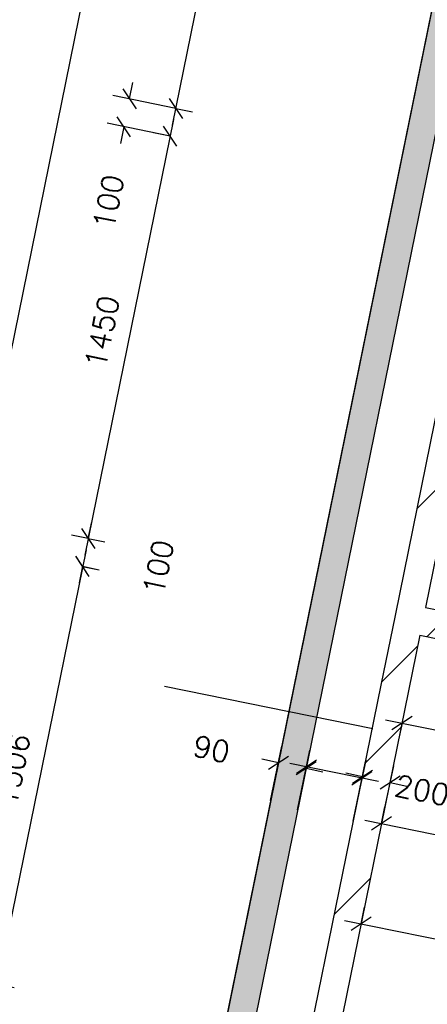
# Model space of a CAD drawing. Extents: x -29284 to 2055880, y -64816 to 121103.
# Tile 70 of 123: x 23083 to 24522, y 67707 to 71183. Entities that reach past the tile are written whole.
import ezdxf

# ---------------------------------------------------------------- set-up
doc = ezdxf.new("R2010")
doc.units = 0
doc.header["$LTSCALE"] = 50
doc.header["$MEASUREMENT"] = 0
doc.header["$PDMODE"] = 3
doc.header["$PDSIZE"] = 0.1
doc.linetypes.add('DASHDOT', pattern=[1, 0.5, -0.25, 0, -0.25])
doc.layers.get('0').update_dxf_attribs({"linetype": 'CONTINUOUS'})
doc.layers.get('DEFPOINTS').update_dxf_attribs({"linetype": 'CONTINUOUS'})
for name, color, linetype in [('_BRANDCOMPART', 6, 'DASHDOT'), ('A--A21--_F123-', 9, 'CONTINUOUS'), ('A--A22--_F123-', 9, 'CONTINUOUS'), ('A--L21--', 3, 'CONTINUOUS'), ('A--L21--_F-2--', 7, 'CONTINUOUS'), ('A--L22--', 3, 'CONTINUOUS'), ('A--L22--_F-2--', 7, 'CONTINUOUS'), ('A--M$1A-_F123-', 1, 'CONTINUOUS')]:
    doc.layers.add(name, color=color, linetype=linetype)
doc.layers.add('bruto vloeroppervlak', color=3, linetype='CONTINUOUS', plot=False)
doc.styles.add('ALFA-0_25', font='ROMANS')
doc.dimstyles.new('STANDARD$0', dxfattribs={"dimscale": 30, "dimtxt": 2.5, "dimasz": 2, "dimexe": 2, "dimexo": 0, "dimgap": 2, "dimtad": 1, "dimdec": 0, "dimzin": 0, "dimdsep": 46, "dimtxsty": 'ALFA-0_25', "dimblk1": 'OBLIQUE', "dimblk2": 'OBLIQUE', "dimsah": 1, "dimcen": -3, "dimdle": 2, "dimclrd": 1, "dimclre": 1, "dimclrt": 2, "dimadec": 0, "dimazin": 0, "dimtfac": 0.666667, "dimtofl": 0, "dimtmove": 2, "dimatfit": 3, "dimldrblk": 'OBLIQUE', "dimfxl": 1, "dimtvp": 0.833333, "dimtolj": 1, "dimtzin": 0, "dimarcsym": 0})
pattern_1 = [(45, (-24457.36, -69069.43), (-212.132, 212.132), [])]

# ---------------------------------------------------------------- blocks, each defined once
blk = doc.blocks.new('*U1442')
at = {"layer": 'A--A21--_F123-', "color": 2}
for points in [[(-3905.2, -19171.4), (-3964.2, -19210.5), (0, 0), (-49, 10)], [(0, 0), (49, -10), (-3905.2, -19171.4), (-3846.3, -19132.3)]]:
    blk.add_solid(points, dxfattribs=at)
at = {"layer": 'A--L21--_F-2--', "color": 3, "linetype": 'Continuous'}
for points in [[(0, 0), (-49, 10), (-3964.2, -19210.5), (-3964.2, -19210.5)], [(0, 0), (49, -10), (-3846.3, -19132.3), (-3846.3, -19132.3)]]:
    blk.add_lwpolyline(points, dxfattribs=at)
blk = doc.blocks.new('*U1414')
at = {"layer": 'A--A22--_F123-', "linetype": 'Continuous'}
h = blk.add_hatch(dxfattribs=at)
h.set_pattern_fill('ALFALINE', color=256, scale=300, style=0)
h.set_pattern_definition(pattern_1)
h.paths.add_polyline_path([(0, 0), (39, -59), (-1.1, -255.9), (-50.1, -245.9), (-99.1, -236), (-49, 10)])
at = {"layer": 'A--L22--_F-2--', "color": 3, "linetype": 'Continuous'}
for points in [[(-49, 10), (-49, 10), (-99.1, -236), (-99.1, -236)], [(39, -59), (39, -59), (-1.1, -255.9), (-1.1, -255.9)]]:
    blk.add_lwpolyline(points, dxfattribs=at)
blk = doc.blocks.new('*U1407')
at = {"layer": 'A--A22--_F123-', "linetype": 'Continuous'}
h = blk.add_hatch(dxfattribs=at)
h.set_pattern_fill('ALFALINE', color=256, scale=300, style=0)
h.set_pattern_definition(pattern_1)
h.paths.add_polyline_path([(0, 0), (59, 39), (1051.9, -163.3), (1090.9, -222.2), (1080.9, -271.2), (39, -59)])
at = {"layer": 'A--L22--_F-2--', "color": 3, "linetype": 'Continuous'}
for points in [[(59, 39), (59, 39), (1051.9, -163.3), (1051.9, -163.3)], [(39, -59), (39, -59), (1080.9, -271.2), (1080.9, -271.2)]]:
    blk.add_lwpolyline(points, dxfattribs=at)
blk = doc.blocks.new('_OBLIQUE')
at = {"color": 0, "linetype": 'ByBlock'}
blk.add_line((-0.5, -0.5), (0.5, 0.5), dxfattribs=at)
blk = doc.blocks.new('*D93')
at = {"layer": 'A--M$1A-_F123-', "color": 1, "lineweight": -2, "transparency": 16777216}
for p, q in [((24064.4, 68392.9), (24107.5, 68604.4)), ((24350.3, 68493.7), (24036.7, 68557.5)), ((24260.4, 68352.9), (24303.5, 68564.4))]:
    blk.add_line(p, q, dxfattribs=at)
at = {"layer": 'DEFPOINTS', "color": 0, "transparency": 16777216}
for p in [(24095.5, 68545.6), (24064.4, 68392.9), (24260.4, 68352.9)]:
    blk.add_point(p, dxfattribs=at)
at = {"layer": 'A--M$1A-_F123-', "color": 1, "lineweight": -2, "transparency": 16777216, "xscale": 60, "yscale": 60, "zscale": 60}
for p, rotation in [((24095.5, 68545.6), 168.4862903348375), ((24291.5, 68505.6), 348.4862903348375)]:
    blk.add_blockref('_OBLIQUE', p, dxfattribs=dict(at, rotation=rotation))
at = {"layer": 'A--M$1A-_F123-', "color": 2, "transparency": 16777216, "insert": (24503.6, 68462.4), "char_height": 75, "attachment_point": 5, "rotation": 348.4863, "style": 'ALFA-0_25'}
blk.add_mtext('\\A1;200', dxfattribs=at)
blk = doc.blocks.new('*D94')
at = {"layer": 'A--M$1A-_F123-', "color": 1, "lineweight": -2, "transparency": 16777216}
for p, q in [((23969.1, 68426.2), (24008.4, 68618.7)), ((24067.1, 68406.2), (24106.4, 68598.7)), ((23996.4, 68559.9), (23937.6, 68571.9)), ((24094.4, 68540), (24153.2, 68528))]:
    blk.add_line(p, q, dxfattribs=at)
at = {"layer": 'DEFPOINTS', "color": 0, "transparency": 16777216}
for p in [(23996.4, 68559.9), (23969.1, 68426.2), (24067.1, 68406.2)]:
    blk.add_point(p, dxfattribs=at)
at = {"layer": 'A--M$1A-_F123-', "color": 1, "lineweight": -2, "transparency": 16777216, "xscale": 60, "yscale": 60, "zscale": 60}
for p, rotation in [((23996.4, 68559.9), 348.4862903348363), ((24094.4, 68540), 168.4862903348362)]:
    blk.add_blockref('_OBLIQUE', p, dxfattribs=dict(at, rotation=rotation))
at = {"layer": 'A--M$1A-_F123-', "color": 2, "transparency": 16777216, "insert": (23760.5, 68608), "char_height": 75, "attachment_point": 5, "rotation": 348.4863, "style": 'ALFA-0_25'}
blk.add_mtext('\\A1;90', dxfattribs=at)
blk = doc.blocks.new('*D95')
at = {"layer": 'A--M$1A-_F123-', "color": 1, "lineweight": -2, "transparency": 16777216}
for p, q in [((24263, 68365.6), (24305.9, 68568.9)), ((24293.5, 68510.2), (24234.8, 68522.6)), ((24360.8, 68344.9), (24403.8, 68548.3)), ((24391.4, 68489.6), (24450.1, 68477.1))]:
    blk.add_line(p, q, dxfattribs=at)
at = {"layer": 'DEFPOINTS', "color": 0, "transparency": 16777216}
for p in [(24391.4, 68489.6), (24263, 68365.6), (24360.8, 68344.9)]:
    blk.add_point(p, dxfattribs=at)
at = {"layer": 'A--M$1A-_F123-', "color": 1, "lineweight": -2, "transparency": 16777216, "xscale": 60, "yscale": 60, "zscale": 60}
for p, rotation in [((24293.5, 68510.2), 348.0659097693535), ((24391.4, 68489.6), 168.0659097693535)]:
    blk.add_blockref('_OBLIQUE', p, dxfattribs=dict(at, rotation=rotation))
at = {"layer": 'A--M$1A-_F123-', "color": 2, "transparency": 16777216, "insert": (24674.5, 68429.7), "char_height": 75, "attachment_point": 5, "rotation": 348.0659, "style": 'ALFA-0_25'}
blk.add_mtext('\\A1;100', dxfattribs=at)
blk = doc.blocks.new('*D162')
at = {"layer": 'A--M$1A-_F123-', "color": 1, "lineweight": -2, "transparency": 16777216}
for p, q in [((24374.2, 68711.3), (25484.7, 68485.1)), ((24433, 68699.3), (24421, 68640.6)), ((25425.9, 68497.1), (25414, 68438.3))]:
    blk.add_line(p, q, dxfattribs=at)
at = {"layer": 'DEFPOINTS', "color": 0, "transparency": 16777216}
for p in [(24433, 68699.3), (25425.9, 68497.1), (25425.9, 68497.1)]:
    blk.add_point(p, dxfattribs=at)
at = {"layer": 'A--M$1A-_F123-', "color": 1, "lineweight": -2, "transparency": 16777216, "xscale": 60, "yscale": 60, "zscale": 60}
for p, rotation in [((24433, 68699.3), 168.4862903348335), ((25425.9, 68497.1), 348.4862903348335)]:
    blk.add_blockref('_OBLIQUE', p, dxfattribs=dict(at, rotation=rotation))
at = {"layer": 'A--M$1A-_F123-', "color": 2, "transparency": 16777216, "insert": (24948.9, 68693.8), "char_height": 75, "attachment_point": 5, "rotation": 348.4863, "style": 'ALFA-0_25'}
blk.add_mtext('\\A1;1013', dxfattribs=at)
blk = doc.blocks.new('*D173')
at = {"layer": 'A--M$1A-_F123-', "color": 1, "lineweight": -2, "transparency": 16777216}
for p, q in [((24288.6, 67990.6), (24300.6, 68049.4)), ((24229.8, 68002.6), (27875, 67260.1)), ((27816.2, 67272), (27828.2, 67330.8))]:
    blk.add_line(p, q, dxfattribs=at)
at = {"layer": 'DEFPOINTS', "color": 0, "transparency": 16777216}
for p in [(24288.6, 67990.6), (27816.2, 67272), (27816.2, 67272)]:
    blk.add_point(p, dxfattribs=at)
at = {"layer": 'A--M$1A-_F123-', "color": 1, "lineweight": -2, "transparency": 16777216, "xscale": 60, "yscale": 60, "zscale": 60}
for p, rotation in [((24288.6, 67990.6), 168.4862903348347), ((27816.2, 67272), 348.4862903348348)]:
    blk.add_blockref('_OBLIQUE', p, dxfattribs=dict(at, rotation=rotation))
at = {"layer": 'A--M$1A-_F123-', "color": 2, "transparency": 16777216, "insert": (26071.9, 67726.9), "char_height": 75, "attachment_point": 5, "rotation": 348.4863, "style": 'ALFA-0_25'}
blk.add_mtext('\\A1;3600', dxfattribs=at)
blk = doc.blocks.new('*U1284')
at = {"layer": 'A--A22--_F123-', "linetype": 'Continuous'}
h = blk.add_hatch(dxfattribs=at)
h.set_pattern_fill('ALFALINE', color=256, scale=300, style=0)
h.set_pattern_definition([(45, (-24407.26, -68823.48), (-212.132, 212.132), [])])
h.paths.add_polyline_path([(0, 0), (49, -10), (-211.4, -1288.2), (-270.4, -1327.3), (-319.4, -1317.3), (-49, 10)])
at = {"layer": 'A--L22--_F-2--', "color": 3, "linetype": 'Continuous'}
for points in [[(-49, 10), (-49, 10), (-319.4, -1317.3), (-319.4, -1317.3)], [(49, -10), (49, -10), (-211.4, -1288.2), (-211.4, -1288.2)]]:
    blk.add_lwpolyline(points, dxfattribs=at)
blk = doc.blocks.new('*D313')
at = {"layer": 'A--M$1A-_F123-', "color": 1, "linetype": 'Continuous', "lineweight": -2, "transparency": 16777216}
for p, q in [((23626.4, 70830.9), (23313.2, 69292.3)), ((23614.6, 70772), (23555.7, 70784)), ((23325.3, 69351.1), (23266.3, 69363.1))]:
    blk.add_line(p, q, dxfattribs=at)
at = {"layer": 'DEFPOINTS', "color": 0, "linetype": 'Continuous', "transparency": 16777216}
for p in [(23614.6, 70772), (23325.1, 69351.1), (23325.3, 69351.1)]:
    blk.add_point(p, dxfattribs=at)
at = {"layer": 'A--M$1A-_F123-', "color": 1, "linetype": 'Continuous', "lineweight": -2, "transparency": 16777216, "xscale": 60, "yscale": 60, "zscale": 60}
for p, rotation in [((23614.4, 70772.1), 78.49158118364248), ((23325.1, 69351.1), 258.4915811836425)]:
    blk.add_blockref('_OBLIQUE', p, dxfattribs=dict(at, rotation=rotation))
at = {"layer": 'A--M$1A-_F123-', "color": 2, "linetype": 'Continuous', "transparency": 16777216, "insert": (23374.3, 70081), "char_height": 75, "attachment_point": 5, "rotation": 78.4916, "style": 'ALFA-0_25'}
blk.add_mtext('\\A1;1450', dxfattribs=at)
blk = doc.blocks.new('*D314')
at = {"layer": 'A--M$1A-_F123-', "color": 1, "linetype": 'Continuous', "lineweight": -2, "transparency": 16777216}
for p, q in [((23470.7, 70903.3), (23482.7, 70962)), ((23634.5, 70869.9), (23411.9, 70915.2)), ((23614.6, 70772), (23392, 70817.4)), ((23450.8, 70805.4), (23438.8, 70746.6))]:
    blk.add_line(p, q, dxfattribs=at)
at = {"layer": 'DEFPOINTS', "color": 0, "linetype": 'Continuous', "transparency": 16777216}
for p in [(23470.7, 70903.3), (23634.5, 70869.9), (23614.6, 70772)]:
    blk.add_point(p, dxfattribs=at)
at = {"layer": 'A--M$1A-_F123-', "color": 1, "linetype": 'Continuous', "lineweight": -2, "transparency": 16777216, "xscale": 60, "yscale": 60, "zscale": 60}
for p, rotation in [((23470.7, 70903.3), 258.4862697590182), ((23450.8, 70805.4), 78.4862697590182)]:
    blk.add_blockref('_OBLIQUE', p, dxfattribs=dict(at, rotation=rotation))
at = {"layer": 'A--M$1A-_F123-', "color": 2, "linetype": 'Continuous', "transparency": 16777216, "insert": (23396.7, 70539.8), "char_height": 75, "attachment_point": 5, "rotation": 78.4863, "style": 'ALFA-0_25'}
blk.add_mtext('\\A1;100', dxfattribs=at)
blk = doc.blocks.new('*D315')
at = {"layer": 'A--M$1A-_F123-', "color": 1, "linetype": 'Continuous', "lineweight": -2, "transparency": 16777216}
for p, q in [((23622.6, 70811.1), (24205.3, 73671.8)), ((24193.3, 73613), (24252.1, 73601.1)), ((23634.5, 70869.9), (23693.3, 70857.9))]:
    blk.add_line(p, q, dxfattribs=at)
at = {"layer": 'DEFPOINTS', "color": 0, "linetype": 'Continuous', "transparency": 16777216}
for p in [(24193.3, 73613), (24193.3, 73613), (23634.5, 70869.9)]:
    blk.add_point(p, dxfattribs=at)
at = {"layer": 'A--M$1A-_F123-', "color": 1, "linetype": 'Continuous', "lineweight": -2, "transparency": 16777216, "xscale": 60, "yscale": 60, "zscale": 60}
for p, rotation in [((24193.3, 73613), 78.48629033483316), ((23634.5, 70869.9), 258.4862903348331)]:
    blk.add_blockref('_OBLIQUE', p, dxfattribs=dict(at, rotation=rotation))
at = {"layer": 'A--M$1A-_F123-', "color": 2, "linetype": 'Continuous', "transparency": 16777216, "insert": (23818.4, 72260.9), "char_height": 75, "attachment_point": 5, "rotation": 78.4863, "style": 'ALFA-0_25'}
blk.add_mtext('\\A1;2799', dxfattribs=at)
blk = doc.blocks.new('*D321')
at = {"layer": 'A--M$1A-_F123-', "color": 1, "linetype": 'Continuous', "lineweight": -2, "transparency": 16777216}
for p, q in [((23325.2, 69351.2), (23337.2, 69410)), ((23325.2, 69351.2), (23384, 69339.2)), ((23305.2, 69253.2), (23293.2, 69194.4)), ((23305.2, 69253.2), (23364, 69241.2))]:
    blk.add_line(p, q, dxfattribs=at)
at = {"layer": 'DEFPOINTS', "color": 0, "linetype": 'Continuous', "transparency": 16777216}
for p in [(23325.2, 69351.2), (23305.2, 69253.2), (23305.2, 69253.2)]:
    blk.add_point(p, dxfattribs=at)
at = {"layer": 'A--M$1A-_F123-', "color": 1, "linetype": 'Continuous', "lineweight": -2, "transparency": 16777216, "xscale": 60, "yscale": 60, "zscale": 60}
for p, rotation in [((23325.2, 69351.2), 258.4862903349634), ((23305.2, 69253.2), 78.4862903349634)]:
    blk.add_blockref('_OBLIQUE', p, dxfattribs=dict(at, rotation=rotation))
at = {"layer": 'A--M$1A-_F123-', "color": 2, "linetype": 'Continuous', "transparency": 16777216, "insert": (23572.4, 69249.8), "char_height": 75, "attachment_point": 5, "rotation": 78.4863, "style": 'ALFA-0_25'}
blk.add_mtext('\\A1;100', dxfattribs=at)
blk = doc.blocks.new('*D322')
at = {"layer": 'A--M$1A-_F123-', "color": 1, "linetype": 'Continuous', "lineweight": -2, "transparency": 16777216}
for p, q in [((23317.3, 69311.9), (22992.8, 67719.1)), ((23305.3, 69253.1), (23364.1, 69241.1)), ((23004.8, 67777.9), (23063.6, 67765.9))]:
    blk.add_line(p, q, dxfattribs=at)
at = {"layer": 'DEFPOINTS', "color": 0, "linetype": 'Continuous', "transparency": 16777216}
for p in [(23305.3, 69253.1), (23004.8, 67777.9), (23004.8, 67777.9)]:
    blk.add_point(p, dxfattribs=at)
at = {"layer": 'A--M$1A-_F123-', "color": 1, "linetype": 'Continuous', "lineweight": -2, "transparency": 16777216, "xscale": 60, "yscale": 60, "zscale": 60}
for p, rotation in [((23305.3, 69253.1), 78.48683707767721), ((23004.8, 67777.9), 258.4868370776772)]:
    blk.add_blockref('_OBLIQUE', p, dxfattribs=dict(at, rotation=rotation))
at = {"layer": 'A--M$1A-_F123-', "color": 2, "linetype": 'Continuous', "transparency": 16777216, "insert": (23059.5, 68534.9), "char_height": 75, "attachment_point": 5, "rotation": 78.4868, "style": 'ALFA-0_25'}
blk.add_mtext('\\A1;1506', dxfattribs=at)
blk = doc.blocks.new('*D333')
at = {"layer": 'A--M$1A-_F123-', "color": 1, "linetype": 'Continuous', "lineweight": -2, "transparency": 16777216}
for p, q in [((24360.8, 68345), (24372.8, 68403.8)), ((24302, 68356.9), (26360, 67937.7)), ((26301.2, 67949.7), (26313.1, 68008.5))]:
    blk.add_line(p, q, dxfattribs=at)
at = {"layer": 'DEFPOINTS', "color": 0, "linetype": 'Continuous', "transparency": 16777216}
for p in [(24360.8, 68345), (26301.2, 67949.7), (26301.2, 67949.7)]:
    blk.add_point(p, dxfattribs=at)
at = {"layer": 'A--M$1A-_F123-', "color": 1, "linetype": 'Continuous', "lineweight": -2, "transparency": 16777216, "xscale": 60, "yscale": 60, "zscale": 60}
for p, rotation in [((24360.8, 68345), 168.4862903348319), ((26301.2, 67949.7), 348.4862903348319)]:
    blk.add_blockref('_OBLIQUE', p, dxfattribs=dict(at, rotation=rotation))
at = {"layer": 'A--M$1A-_F123-', "color": 2, "linetype": 'Continuous', "transparency": 16777216, "insert": (25350.4, 68242.9), "char_height": 75, "attachment_point": 5, "rotation": 348.4863, "style": 'ALFA-0_25'}
blk.add_mtext('\\A1;1980', dxfattribs=at)
blk = doc.blocks.new('*U1240')
at = {"layer": 'A--A22--_F123-', "linetype": 'Continuous'}
h = blk.add_hatch(dxfattribs=at)
h.set_pattern_fill('ALFALINE', color=256, scale=300, style=0)
h.set_pattern_definition([(45, (-24766.74, -70588.24), (-212.132, 212.132), [])])
h.paths.add_polyline_path([(0, 0), (39, -59), (-250.4, -1479.8), (-309.4, -1518.8), (-358.4, -1508.8), (-49, 10)])
at = {"layer": 'A--L22--_F-2--', "color": 3, "linetype": 'Continuous'}
for points in [[(-49, 10), (-49, 10), (-358.4, -1508.8), (-358.4, -1508.8)], [(39, -59), (39, -59), (-250.4, -1479.8), (-250.4, -1479.8)]]:
    blk.add_lwpolyline(points, dxfattribs=at)
blk = doc.blocks.new('*D601')
at = {"layer": 'A--M$1A-_F123-', "color": 1, "linetype": 'Continuous', "lineweight": -2, "transparency": 16777216}
for p, q in [((25869.3, 83844.4), (22611.7, 67852.8)), ((25901.5, 83776.6), (25798.5, 83797.6)), ((22668, 67902.6), (22564.9, 67923.6))]:
    blk.add_line(p, q, dxfattribs=at)
at = {"layer": 'DEFPOINTS', "color": 0, "linetype": 'Continuous', "transparency": 16777216}
for p in [(25901.5, 83776.6), (22623.7, 67911.6), (22668, 67902.6)]:
    blk.add_point(p, dxfattribs=at)
at = {"layer": 'A--M$1A-_F123-', "color": 1, "linetype": 'Continuous', "lineweight": -2, "transparency": 16777216, "xscale": 60, "yscale": 60, "zscale": 60}
for p, rotation in [((25857.3, 83785.6), 78.48629033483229), ((22623.7, 67911.6), 258.4862903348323)]:
    blk.add_blockref('_OBLIQUE', p, dxfattribs=dict(at, rotation=rotation))
at = {"layer": 'A--M$1A-_F123-', "color": 2, "linetype": 'Continuous', "transparency": 16777216, "insert": (24145, 75868.1), "char_height": 75, "attachment_point": 5, "rotation": 78.4863, "style": 'ALFA-0_25'}
blk.add_mtext('\\A1;16200', dxfattribs=at)

msp = doc.modelspace()

# ---------------------------------------------------------------- linework, layer by layer
at = {"layer": '_BRANDCOMPART', "ltscale": 30}
msp.add_lwpolyline([(22124.7, 69129.2), (30199.2, 67484.5), (30509.9, 69010), (33649.7, 68370.4), (34564.5, 72888.1), (36329.5, 72548.6), (36335.9, 67455.7)], dxfattribs=at)
at = {"layer": 'bruto vloeroppervlak', "linetype": 'Continuous'}
msp.add_lwpolyline([(40463, 94451.7), (30665.4, 94453.8), (30665.5, 94961.8), (30647.5, 94961.8), (30647.5, 94976.8), (26516.2, 94976.8), (26516.2, 83519.4), (26531.4, 83519.4), (26531.4, 83501.2), (26966.3, 83260.4), (26982.3, 83254.6), (26989.4, 83253.1), (23092.3, 64121.8), (19598.3, 46969.1)], dxfattribs=at)

# ---------------------------------------------------------------- block references
at = {"layer": 'A--L21--', "linetype": 'Continuous'}
for name, p in [('*U1442', (27056.6, 83332.3)), ('*U1240', (24766.7, 70588.2)), ('*U1414', (24457.4, 69069.4)), ('*U1284', (24407.3, 68823.5))]:
    msp.add_blockref(name, p, dxfattribs=at)
at = {"layer": 'A--L22--'}
msp.add_blockref('*U1407', (24457.4, 69069.4), dxfattribs=at)

# ---------------------------------------------------------------- dimensions: what is measured, and where the dimension line sits
at = {"layer": 'A--M$1A-_F123-', "linetype": 'Continuous'}
for p1, p2, distance, picture, middle in [((25901.5, 83776.6), (22668, 67902.6), -45.2, '*D601', (24145, 75868.1)), ((23634.5, 70869.9), (24193.3, 73613), 0, '*D315', (23818.4, 72260.9)), ((23614.6, 70772), (23325.3, 69351.1), -0.1, '*D313', (23374.3, 70081)), ((23325.2, 69351.2), (23305.2, 69253.2), 0, '*D321', (23572.4, 69249.8)), ((23305.3097, 69253.0812), (23004.8186, 67777.855), 0, '*D322', (23059.526, 68534.9284)), ((24360.8, 68345), (26301.2, 67949.7), 0, '*D333', (25350.4, 68242.9))]:
    dim = msp.add_aligned_dim(p1=p1, p2=p2, distance=distance, dimstyle='STANDARD$0', dxfattribs=at)
    dim.commit()
    dim.dimension.update_dxf_attribs({"geometry": picture, "text_midpoint": middle})
dim = msp.add_linear_dim(base=(23470.7, 70903.3), p1=(23614.6, 70772), p2=(23634.5, 70869.9), angle=78.4863, dimstyle='STANDARD$0', dxfattribs=at)
dim.commit()
dim.dimension.update_dxf_attribs({"geometry": '*D314', "text_midpoint": (23396.7, 70539.8), "dimtype": 161})
at = {"layer": 'A--M$1A-_F123-'}
dim = msp.add_aligned_dim(p1=(24433, 68699.3), p2=(25425.9, 68497.1), distance=0, dimstyle='STANDARD$0', dxfattribs=at)
dim.commit()
dim.dimension.update_dxf_attribs({"geometry": '*D162', "text_midpoint": (24948.9, 68693.8)})
dim = msp.add_linear_dim(base=(23996.4, 68559.9), p1=(24067.1, 68406.2), p2=(23969.1, 68426.2), angle=168.4863, text='90', dimstyle='STANDARD$0', dxfattribs=at)
dim.commit()
dim.dimension.update_dxf_attribs({"geometry": '*D94', "text_midpoint": (23760.5, 68608), "dimtype": 161})
for base, p1, p2, angle, picture, middle in [((24095.5, 68545.6), (24260.4, 68352.9), (24064.4, 68392.9), 168.4863, '*D93', (24503.6, 68462.4)), ((24391.4, 68489.6), (24263, 68365.6), (24360.8, 68344.9), 348.0659, '*D95', (24674.5, 68429.7))]:
    dim = msp.add_linear_dim(base=base, p1=p1, p2=p2, angle=angle, dimstyle='STANDARD$0', dxfattribs=at)
    dim.commit()
    dim.dimension.update_dxf_attribs({"geometry": picture, "text_midpoint": middle, "dimtype": 161})
at = {"layer": 'A--M$1A-_F123-', "color": 1}
dim = msp.add_aligned_dim(p1=(24288.6, 67990.6), p2=(27816.2, 67272), distance=0, dimstyle='STANDARD$0', dxfattribs=at)
dim.commit()
dim.dimension.update_dxf_attribs({"geometry": '*D173', "text_midpoint": (26071.9, 67726.9)})

doc.saveas('drawing.dxf')
